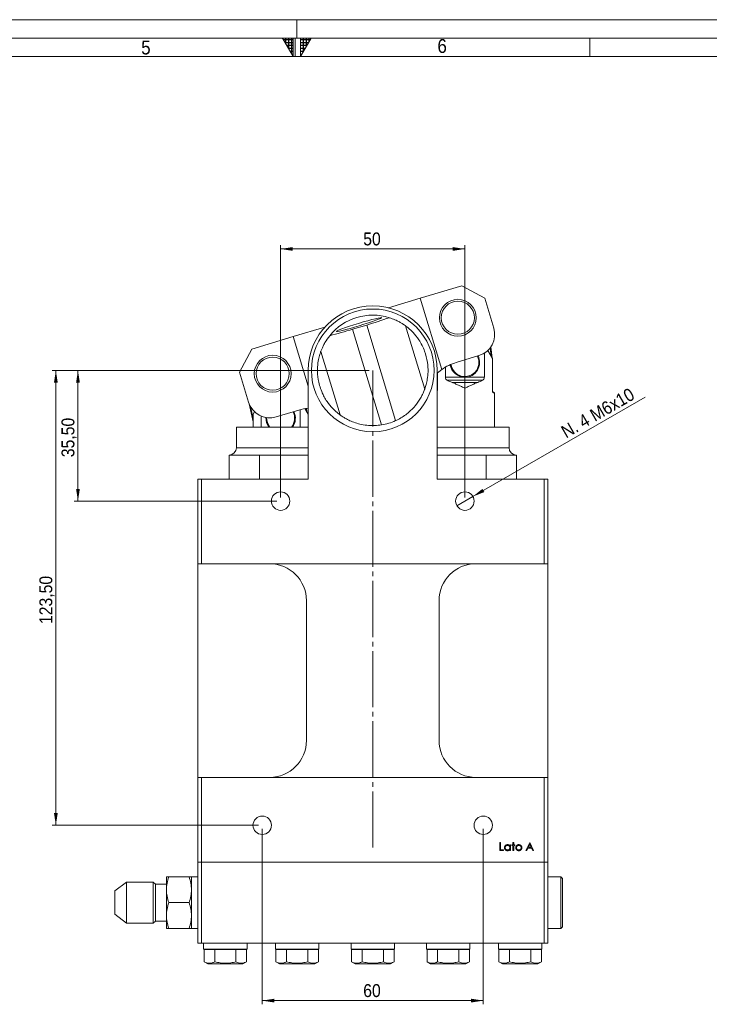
# Model space of a CAD drawing. Header units: millimetres. Extents: x 10 to 831, y 10 to 584.
# Tile 12 of 15: x 345 to 532, y 317 to 584. Entities that reach past the tile are written whole.
import ezdxf

# ---------------------------------------------------------------- set-up
doc = ezdxf.new("R2010")
doc.units = ezdxf.units.MM
doc.linetypes.add('SLD-Centro', pattern=[19.05, 15.24, -1.27, 1.27, -1.27])
doc.linetypes.add('SLD-Solido', pattern=[0])
doc.styles.add('SLDTEXTSTYLE2', font='GOTHIC.TTF', dxfattribs={"width": 0.913})
doc.dimstyles.new('SLDDIMSTYLE1', dxfattribs={"dimtxt": 3.5, "dimasz": 3.302, "dimexe": 0, "dimexo": 0.0625, "dimgap": 0.875, "dimtad": 1, "dimrnd": 1e-09, "dimzin": 12, "dimdsep": 46, "dimtxsty": 'SLDTEXTSTYLE2', "dimsah": 1, "dimcen": 0.09, "dimadec": 0, "dimazin": 3, "dimtfac": 1, "dimtofl": 0, "dimtmove": 0, "dimatfit": 3, "dimfxl": 0, "dimfrac": 2, "dimtolj": 1, "dimtzin": 12, "dimarcsym": 0})
doc.dimstyles.new('SLDDIMSTYLE4', dxfattribs={"dimtxt": 3.5, "dimasz": 3.302, "dimexe": 0, "dimexo": 0.0625, "dimgap": 0.875, "dimtad": 1, "dimrnd": 1e-09, "dimzin": 12, "dimdsep": 46, "dimtxsty": 'SLDTEXTSTYLE2', "dimblk1": 'NONE', "dimsah": 1, "dimcen": 0, "dimadec": 0, "dimazin": 3, "dimtfac": 1, "dimtmove": 0, "dimatfit": 3, "dimldrblk": 'NONE', "dimfxl": 0, "dimfrac": 2, "dimtolj": 1, "dimtzin": 12, "dimarcsym": 0})

# ---------------------------------------------------------------- blocks, each defined once
blk = doc.blocks.new('_D_5')
at = {"color": 7, "linetype": 'SLD-Solido', "lineweight": 0}
for q in [(515, 481.53), (463.93, 452.05)]:
    blk.add_line((468.26, 454.55), q, dxfattribs=at)
blk.add_solid([(468.26, 454.55), (471.37, 455.76), (470.86, 456.64)], dxfattribs=at)
at = {"color": 7, "linetype": 'SLD-Solido', "lineweight": 0, "insert": (491.81, 473.3), "char_height": 3.5, "attachment_point": 1, "rotation": 30, "style": 'SLDTEXTSTYLE2'}
blk.add_mtext('N. 4 M6x10', dxfattribs=at)
blk = doc.blocks.new('_NONE')
blk = doc.blocks.new('_D_6')
at = {"color": 7, "linetype": 'SLD-Solido', "lineweight": 0}
for p, q in [((411.09, 364.3), (411.09, 316.7)), ((471.09, 364.3), (471.09, 316.7)), ((411.09, 317.7), (471.09, 317.7))]:
    blk.add_line(p, q, dxfattribs=at)
for points in [[(411.09, 317.7), (414.4, 317.19), (414.4, 318.21)], [(471.09, 317.7), (467.79, 318.21), (467.79, 317.19)]]:
    blk.add_solid(points, dxfattribs=at)
at = {"color": 7, "linetype": 'SLD-Solido', "lineweight": 0, "insert": (438.51, 322.17), "char_height": 3.5, "attachment_point": 1, "style": 'SLDTEXTSTYLE2'}
blk.add_mtext('60', dxfattribs=at)
blk = doc.blocks.new('_D_7')
at = {"color": 7, "linetype": 'SLD-Solido', "lineweight": 0}
for p, q in [((416.09, 454.3), (416.09, 522.76)), ((466.09, 521.76), (416.09, 521.76)), ((466.09, 454.3), (466.09, 522.76))]:
    blk.add_line(p, q, dxfattribs=at)
for points in [[(416.09, 521.76), (419.4, 521.25), (419.4, 522.27)], [(466.09, 521.76), (462.79, 522.27), (462.79, 521.25)]]:
    blk.add_solid(points, dxfattribs=at)
at = {"color": 7, "linetype": 'SLD-Solido', "lineweight": 0, "insert": (438.51, 526.23), "char_height": 3.5, "attachment_point": 1, "style": 'SLDTEXTSTYLE2'}
blk.add_mtext('50', dxfattribs=at)
blk = doc.blocks.new('_D_8')
at = {"color": 7, "linetype": 'SLD-Solido', "lineweight": 0}
for p, q in [((440.09, 488.8), (360.09, 488.8)), ((361.09, 488.8), (361.09, 453.3)), ((415.09, 453.3), (360.09, 453.3))]:
    blk.add_line(p, q, dxfattribs=at)
for points in [[(361.09, 488.8), (360.59, 485.5), (361.6, 485.5)], [(361.09, 453.3), (361.6, 456.6), (360.59, 456.6)]]:
    blk.add_solid(points, dxfattribs=at)
at = {"color": 7, "linetype": 'SLD-Solido', "lineweight": 0, "insert": (356.62, 465.23), "char_height": 3.5, "attachment_point": 1, "rotation": 90, "style": 'SLDTEXTSTYLE2'}
blk.add_mtext('35,50', dxfattribs=at)
blk = doc.blocks.new('_D_9')
at = {"color": 7, "linetype": 'SLD-Solido', "lineweight": 0}
for p, q in [((440.09, 488.8), (354.09, 488.8)), ((355.09, 488.8), (355.09, 365.3)), ((410.09, 365.3), (354.09, 365.3))]:
    blk.add_line(p, q, dxfattribs=at)
for points in [[(355.09, 488.8), (354.59, 485.5), (355.6, 485.5)], [(355.09, 365.3), (355.6, 368.6), (354.59, 368.6)]]:
    blk.add_solid(points, dxfattribs=at)
at = {"color": 7, "linetype": 'SLD-Solido', "lineweight": 0, "insert": (350.62, 419.94), "char_height": 3.5, "attachment_point": 1, "rotation": 90, "style": 'SLDTEXTSTYLE2'}
blk.add_mtext('123,50', dxfattribs=at)

msp = doc.modelspace()

# ---------------------------------------------------------------- hatches: boundary and pattern name
at = {"linetype": 'Continuous'}
h = msp.add_hatch(dxfattribs=at)
h.set_pattern_fill('NET', color=8, scale=0.25, style=0)
h.paths.add_polyline_path([(419.5, 579), (419.5, 574), (416.61325, 579)], flags=0)
h = msp.add_hatch(dxfattribs=at)
h.set_pattern_fill('NET', color=8, scale=0.25, style=0)
h.paths.add_polyline_path([(421.5, 579), (421.5, 574), (424.38675, 579)], flags=0)

# ---------------------------------------------------------------- linework, layer by layer
at = {"color": 7, "linetype": 'SLD-Solido', "lineweight": 0}
for p, q in [((831, 584), (10, 584)), ((826, 579), (15, 579)), ((416.61325, 579), (419.5, 579)), ((419.5, 574), (416.61325, 579)), ((419.5, 579), (419.5, 574)), ((420, 574), (420, 579)), ((421.5, 579), (424.38675, 579)), ((421.5, 574), (424.38675, 579)), ((421.5, 579), (421.5, 574)), ((500, 574), (500, 579))]:
    msp.add_line(p, q, dxfattribs=at)
at = {"color": 7, "linetype": 'SLD-Centro', "lineweight": 0}
msp.add_line((420.5, 584), (420.5, 579), dxfattribs=at)
at = {"color": 7, "linetype": 'SLD-Solido', "lineweight": 15}
for p, q in [((821, 574), (20, 574)), ((465.23518, 511.76123), (453.98723, 508.36329)), ((471.46748, 508.4208), (465.23518, 511.76123)), ((453.98723, 508.36329), (445.38905, 505.76583)), ((459.82513, 489.03853), (453.98723, 508.36329)), ((473.92557, 500.28399), (471.46748, 508.4208)), ((441.08412, 506.29884), (441.10412, 506.29884)), ((428.11991, 500.54892), (419.52541, 497.95257)), ((439.46382, 501.11143), (435.63473, 499.95469)), ((435.63473, 499.95469), (443.47864, 473.98958)), ((439.46382, 501.11143), (447.30773, 475.14633)), ((449.97871, 500.88453), (455.18407, 483.65362)), ((419.52541, 497.95257), (408.27745, 494.55462)), ((419.52541, 497.95257), (423.59412, 484.48423)), ((408.27745, 494.55462), (404.93702, 488.32233)), ((473.2578, 492.52582), (472.98077, 494.94732)), ((473.15421, 495.19083), (473.50885, 492.09099)), ((427.00417, 493.94405), (432.20953, 476.71314)), ((463.77395, 490.94943), (469.91705, 492.80523)), ((471.38339, 493.47436), (471.38339, 486.93754)), ((473.55988, 492.00261), (472.29984, 494.18506)), ((473.55988, 483.43754), (473.55988, 492.00261)), ((460.80039, 486.93754), (460.80039, 489.65914)), ((404.93702, 488.32233), (407.39511, 480.18551)), ((423.59412, 459.29884), (423.59412, 488.80884)), ((458.59412, 488.80884), (458.59412, 459.29884)), ((458.6239, 488.1015), (458.6239, 483.43754)), ((460.80039, 486.93754), (466.09189, 486.93754)), ((466.09189, 486.93754), (471.38339, 486.93754)), ((461.29189, 486.13754), (470.89189, 486.13754)), ((462.60477, 485.53754), (469.57901, 485.53754)), ((474.09189, 482.7105), (473.69698, 482.93754)), ((473.8103, 482.7105), (473.75068, 482.74603)), ((474.09189, 482.7105), (473.8103, 482.7105)), ((474.09189, 473.39884), (474.09189, 482.7105)), ((408.62836, 474.8374), (407.54817, 479.74222)), ((407.9285, 478.94518), (408.62836, 475.76731)), ((423.24277, 477.42086), (423.09682, 478.49185)), ((409.02574, 477.5522), (408.62836, 476.8639)), ((408.62836, 476.8639), (408.62836, 473.39884)), ((410.80484, 473.39884), (410.80484, 476.39316)), ((414.87387, 476.17699), (421.01696, 478.03279)), ((421.38785, 478.13927), (421.38785, 473.39884)), ((423.56434, 476.8639), (422.66394, 478.42344)), ((423.56434, 473.39884), (423.56434, 476.8639)), ((423.56434, 476.49104), (423.59412, 475.98162)), ((404.09635, 473.39884), (404.09635, 467.79884)), ((404.09635, 473.39884), (423.59412, 473.39884)), ((458.59412, 473.39884), (478.09189, 473.39884)), ((478.09189, 467.79884), (478.09189, 473.39884)), ((402.09635, 465.79884), (410.34635, 465.79884)), ((402.09635, 459.29884), (402.09635, 465.79884)), ((410.34635, 465.79884), (423.09635, 465.79884)), ((410.34635, 459.29884), (410.34635, 465.79884)), ((423.09635, 465.79884), (423.59412, 465.79884)), ((458.59412, 465.79884), (459.09189, 465.79884)), ((459.09189, 465.79884), (471.84189, 465.79884)), ((471.84189, 459.29884), (471.84189, 465.79884)), ((471.84189, 465.79884), (480.09189, 465.79884)), ((480.09189, 459.29884), (480.09189, 465.79884)), ((393.59412, 459.29884), (394.59412, 459.29884)), ((393.59412, 436.29884), (393.59412, 459.29884)), ((394.59412, 459.29884), (394.59412, 436.29884)), ((423.59412, 459.29884), (394.59412, 459.29884)), ((487.59412, 459.29884), (458.59412, 459.29884)), ((487.59412, 436.29884), (487.59412, 459.29884)), ((487.59412, 459.29884), (488.59412, 459.29884)), ((488.59412, 459.29884), (488.59412, 436.29884)), ((394.59412, 436.29884), (393.59412, 436.29884)), ((393.59412, 436.29884), (393.59412, 378.29884)), ((394.59412, 436.29884), (487.59412, 436.29884)), ((488.59412, 436.29884), (487.59412, 436.29884)), ((488.59412, 378.29884), (488.59412, 436.29884)), ((423.09412, 388.29884), (423.09412, 426.29884)), ((459.09412, 426.29884), (459.09412, 388.29884)), ((393.59412, 378.29884), (394.59412, 378.29884)), ((393.59412, 355.29884), (393.59412, 378.29884)), ((394.59412, 378.29884), (394.59412, 355.29884)), ((487.59412, 378.29884), (394.59412, 378.29884)), ((487.59412, 355.29884), (487.59412, 378.29884)), ((487.59412, 378.29884), (488.59412, 378.29884)), ((488.59412, 378.29884), (488.59412, 355.29884)), ((475.54387, 358.42036), (475.54387, 360.60257)), ((475.54387, 360.60257), (475.73971, 360.60257)), ((476.57902, 358.42036), (475.54387, 358.42036)), ((475.73971, 360.60257), (475.73971, 358.64418)), ((475.73971, 358.64418), (476.57902, 358.64418)), ((476.57902, 358.64418), (476.57902, 358.42036)), ((478.3136, 360.01505), (478.50944, 360.01505)), ((478.3136, 359.71998), (478.3136, 360.01505)), ((478.3136, 358.42036), (478.3136, 358.6962)), ((478.50944, 358.42036), (478.3136, 358.42036)), ((478.50944, 360.01505), (478.50944, 358.42036)), ((478.87314, 359.81921), (478.87314, 360.01505)), ((478.87314, 360.01505), (479.15291, 360.01505)), ((479.15291, 359.81921), (478.87314, 359.81921)), ((479.15291, 360.01505), (479.15291, 360.65852)), ((479.15291, 360.65852), (479.34875, 360.65852)), ((479.15291, 358.42036), (479.15291, 359.81921)), ((479.34875, 358.42036), (479.15291, 358.42036)), ((479.34875, 360.65852), (479.34875, 360.01505)), ((479.34875, 360.01505), (479.62852, 360.01505)), ((479.34875, 359.81921), (479.34875, 358.42036)), ((479.62852, 359.81921), (479.34875, 359.81921)), ((479.62852, 360.01505), (479.62852, 359.81921)), ((482.67801, 358.42036), (483.71316, 360.60257)), ((482.89177, 358.42036), (482.67801, 358.42036)), ((483.22356, 359.11979), (482.89177, 358.42036)), ((484.21281, 359.11979), (483.22356, 359.11979)), ((483.72496, 360.17723), (483.32979, 359.3436)), ((483.32979, 359.3436), (484.10965, 359.3436)), ((483.71316, 360.60257), (483.74114, 360.60257)), ((484.10965, 359.3436), (483.72496, 360.17723)), ((483.74114, 360.60257), (484.74831, 358.42036)), ((484.53542, 358.42036), (484.21281, 359.11979)), ((484.74831, 358.42036), (484.53542, 358.42036)), ((394.59412, 355.29884), (393.59412, 355.29884)), ((393.59412, 333.29884), (393.59412, 355.29884)), ((487.59412, 355.29884), (394.59412, 355.29884)), ((394.59412, 355.29884), (394.59412, 333.29884)), ((488.59412, 355.29884), (487.59412, 355.29884)), ((487.59412, 333.29884), (487.59412, 355.29884)), ((488.59412, 355.29884), (488.59412, 333.29884)), ((385.09412, 347.79884), (385.09412, 351.29884)), ((391.2689, 351.29884), (385.71933, 351.29884)), ((393.59412, 351.29884), (391.89412, 351.29884)), ((391.89412, 351.29884), (391.89412, 347.79884)), ((492.12745, 351.29884), (488.59412, 351.29884)), ((492.59412, 350.83217), (492.12745, 351.29884)), ((492.12745, 337.29884), (492.12745, 351.29884)), ((492.59412, 350.83217), (492.59412, 337.7655)), ((374.27106, 349.85509), (371.09412, 347.46109)), ((381.53849, 349.85509), (374.27106, 349.85509)), ((374.27106, 349.85509), (374.27106, 338.74259)), ((382.09412, 349.29946), (381.53849, 349.85509)), ((381.53849, 338.74259), (381.53849, 349.85509)), ((385.09412, 349.29946), (382.09412, 349.29946)), ((382.09412, 339.29821), (382.09412, 349.29946)), ((385.09412, 340.79884), (385.09412, 347.79884)), ((391.89412, 347.79884), (391.89412, 340.79884)), ((371.09412, 341.13659), (371.09412, 347.46109)), ((391.2689, 344.29884), (385.71933, 344.29884)), ((371.09412, 341.13659), (374.27106, 338.74259)), ((385.09412, 337.29884), (385.09412, 340.79884)), ((391.89412, 340.79884), (391.89412, 337.29884)), ((374.27106, 338.74259), (381.53849, 338.74259)), ((381.53849, 338.74259), (382.09412, 339.29821)), ((382.09412, 339.29821), (385.09412, 339.29821)), ((391.2689, 337.29884), (385.71933, 337.29884)), ((391.89412, 337.29884), (393.59412, 337.29884)), ((488.59412, 337.29884), (492.12745, 337.29884)), ((492.12745, 337.29884), (492.59412, 337.7655)), ((394.59412, 333.29884), (393.59412, 333.29884)), ((394.59412, 333.29884), (487.59412, 333.29884)), ((395.19412, 333.29884), (395.19412, 331.69884)), ((395.19412, 331.69884), (406.98054, 331.69884)), ((395.32062, 331.54884), (395.32062, 328.27027)), ((395.32062, 331.54884), (398.20737, 331.54884)), ((398.20737, 331.54884), (398.20737, 328.27027)), ((398.20737, 331.54884), (403.98087, 331.54884)), ((403.98087, 331.54884), (406.86762, 331.54884)), ((403.98087, 331.54884), (403.98087, 328.27027)), ((406.86762, 331.54884), (406.86762, 328.27027)), ((406.98054, 333.29884), (406.98054, 331.69884)), ((414.69412, 333.29884), (414.69412, 331.69884)), ((414.69412, 331.69884), (426.48054, 331.69884)), ((414.82062, 331.54884), (414.82062, 328.27027)), ((414.82062, 331.54884), (417.70737, 331.54884)), ((417.70737, 331.54884), (417.70737, 328.27027)), ((417.70737, 331.54884), (423.48087, 331.54884)), ((423.48087, 331.54884), (423.48087, 328.27027)), ((423.48087, 331.54884), (426.36762, 331.54884)), ((426.36762, 331.54884), (426.36762, 328.27027)), ((426.48054, 333.29884), (426.48054, 331.69884)), ((435.19412, 333.29884), (435.19412, 331.69884)), ((435.19412, 331.69884), (446.98054, 331.69884)), ((435.32062, 331.54884), (435.32062, 328.27027)), ((435.32062, 331.54884), (438.20737, 331.54884)), ((438.20737, 331.54884), (438.20737, 328.27027)), ((438.20737, 331.54884), (443.98087, 331.54884)), ((441.09412, 331.59713), (440.91796, 331.69884)), ((441.09412, 331.59713), (441.27028, 331.69884)), ((443.98087, 331.54884), (443.98087, 328.27027)), ((443.98087, 331.54884), (446.86762, 331.54884)), ((446.86762, 331.54884), (446.86762, 328.27027)), ((446.98054, 333.29884), (446.98054, 331.69884)), ((455.69412, 333.29884), (455.69412, 331.69884)), ((455.69412, 331.69884), (467.48054, 331.69884)), ((455.82062, 331.54884), (455.82062, 328.27027)), ((455.82062, 331.54884), (458.70737, 331.54884)), ((458.70737, 331.54884), (458.70737, 328.27027)), ((458.70737, 331.54884), (464.48087, 331.54884)), ((464.48087, 331.54884), (464.48087, 328.27027)), ((464.48087, 331.54884), (467.36762, 331.54884)), ((467.36762, 331.54884), (467.36762, 328.27027)), ((467.48054, 333.29884), (467.48054, 331.69884)), ((475.19412, 333.29884), (475.19412, 331.69884)), ((475.19412, 331.69884), (486.98054, 331.69884)), ((475.32062, 331.54884), (475.32062, 328.27027)), ((475.32062, 331.54884), (478.20737, 331.54884)), ((478.20737, 331.54884), (478.20737, 328.27027)), ((478.20737, 331.54884), (483.98087, 331.54884)), ((483.98087, 331.54884), (483.98087, 328.27027)), ((483.98087, 331.54884), (486.86762, 331.54884)), ((486.86762, 331.54884), (486.86762, 328.27027)), ((486.98054, 333.29884), (486.98054, 331.69884)), ((488.59412, 333.29884), (487.59412, 333.29884)), ((395.32062, 328.27027), (396.31036, 327.69884)), ((396.31036, 327.69884), (401.09412, 327.69884)), ((401.09412, 327.69884), (405.87788, 327.69884)), ((405.87788, 327.69884), (406.86762, 328.27027)), ((414.82062, 328.27027), (415.81036, 327.69884)), ((415.81036, 327.69884), (420.59412, 327.69884)), ((420.59412, 327.69884), (425.37788, 327.69884)), ((425.37788, 327.69884), (426.36762, 328.27027)), ((435.32062, 328.27027), (436.31036, 327.69884)), ((436.31036, 327.69884), (441.09412, 327.69884)), ((441.09412, 327.69884), (445.87788, 327.69884)), ((445.87788, 327.69884), (446.86762, 328.27027)), ((455.82062, 328.27027), (456.81036, 327.69884)), ((456.81036, 327.69884), (461.59412, 327.69884)), ((461.59412, 327.69884), (466.37788, 327.69884)), ((466.37788, 327.69884), (467.36762, 328.27027)), ((475.32062, 328.27027), (476.31036, 327.69884)), ((476.31036, 327.69884), (481.09412, 327.69884)), ((481.09412, 327.69884), (485.87788, 327.69884)), ((485.87788, 327.69884), (486.86762, 328.27027))]:
    msp.add_line(p, q, dxfattribs=at)
at = {"color": 7, "linetype": 'SLD-Centro', "lineweight": 15}
msp.add_line((441.09412, 488.79884), (441.09412, 358.11543), dxfattribs=at)
at = {"color": 8, "linetype": 'SLD-Solido', "lineweight": 15}
for p, q in [((404.09635, 467.79884), (423.59412, 467.79884)), ((458.59412, 467.79884), (466.09189, 467.79884)), ((466.09189, 467.79884), (478.09189, 467.79884))]:
    msp.add_line(p, q, dxfattribs=at)
at = {"color": 7, "linetype": 'SLD-Solido', "lineweight": 15, "flags": 128}
for points in [[(437.43346, 500.91643), (438.70513, 501.30824), (439.91698, 501.69694), (441.01606, 502.06554), (441.95432, 502.39793), (442.69077, 502.67958), (443.19322, 502.8982), (443.43971, 503.04421), (443.41946, 503.11124), (443.13336, 503.09636), (442.59391, 503.00022), (441.8247, 502.82703), (440.85933, 502.58434), (439.74, 502.28277), (438.51563, 501.9355), (437.23974, 501.55771), (435.96807, 501.1659), (434.75622, 500.7772), (433.65714, 500.4086), (432.71887, 500.07621), (431.98242, 499.79455), (431.47998, 499.57594), (431.23349, 499.42993), (431.25374, 499.3629), (431.53984, 499.37777), (432.07929, 499.47391), (432.8485, 499.64711), (433.81387, 499.8898), (434.9332, 500.19136), (436.15757, 500.53863), (437.43346, 500.91643)], [(473.55988, 491.62974), (473.56146, 490.26265), (473.55988, 490.24535)], [(458.59412, 488.07547), (459.03509, 488.44625), (459.82513, 489.03853)], [(423.59412, 475.61606), (423.57872, 475.28495), (423.56434, 475.10664)]]:
    msp.add_lwpolyline(points, dxfattribs=at)
at = {"color": 7, "linetype": 'SLD-Solido', "lineweight": 15}
for centre, radius in [((464.19822, 503.0909), 5), ((441.09412, 488.79884), 16.66), ((464.19822, 503.0909), 4.5), ((413.9414, 487.9086), 5), ((413.9414, 487.9086), 4.5), ((416.09412, 453.29884), 2.5), ((466.09412, 453.29884), 2.5), ((411.09412, 365.29884), 2.5), ((471.09412, 365.29884), 2.5)]:
    msp.add_circle(centre, radius, dxfattribs=at)
for centre, radius, start, end in [((441.08412, 488.80884), 17.49, 90, 180), ((441.10412, 488.80884), 17.49, 0, 90), ((441.09412, 488.79884), 15, 72.4459494, 141.1725969), ((395.80261, 646.73173), 152.02491, 286.6902626, 289.1280475), ((391.36896, 645.39235), 152.02491, 284.4904989, 286.9282838), ((468.18193, 498.54887), 6, 286.8092732, 16.8092732), ((466.09189, 490.93754), 3.8, 246.3152393, 27.1437567), ((466.09189, 490.93754), 4, 270, 26.6217813), ((467.82257, 477.54762), 14, 106.8092732, 124.837132), ((466.09189, 490.93754), 4, 188.5771963, 270), ((466.09189, 490.93754), 3.8, 187.769837, 246.3152393), ((413.13875, 481.92063), 6, 196.8092732, 286.8092732), ((425.06558, 464.63097), 14, 96.0331727, 106.8092732), ((416.09635, 475.79884), 4, 176.9612551, 216.8698976), ((416.09635, 475.79884), 3.8, 177.2757028, 219.1667107), ((416.09635, 475.79884), 3.8, 320.8332893, 27.6625729), ((416.09635, 475.79884), 4, 323.1301024, 27.1138182), ((441.09412, 488.79884), 15, 279.1470175, 294.4715288), ((402.09635, 467.79884), 2, 270, 0), ((480.09189, 467.79884), 2, 180, 270), ((413.09412, 426.29884), 10, 0, 90), ((469.09412, 426.29884), 10, 90, 180), ((413.09412, 388.29884), 10, 270, 0), ((469.09412, 388.29884), 10, 180, 270)]:
    msp.add_arc(centre, radius, start, end, dxfattribs=at)
for start_param, end_param in [(4.068887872, 4.261362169), (5.163415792, 5.355890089)]:
    msp.add_ellipse((466.09189, 490.93754), major_axis=(8, 0), ratio=0.75, start_param=start_param, end_param=end_param, dxfattribs=at)
for points, knots in [([(449.97871, 500.88453), (449.90976, 500.93634), (449.79414, 501.02321), (449.11431, 501.48413), (448.28042, 501.97849), (447.1422, 502.56217), (446.13029, 502.9195), (445.6182, 503.10033)], [0, 0, 0, 0, 0.240325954, 0.403004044, 0.570143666, 0.782464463, 1, 1, 1, 1]), ([(455.18407, 483.65362), (455.2086, 483.71823), (455.25765, 483.84744), (455.59345, 484.87792), (455.94119, 486.42774), (456.15079, 488.50717), (456.00626, 491.12819), (455.38203, 493.58487), (454.49688, 495.60813), (453.4501, 497.40469), (452.08886, 499.07868), (450.74166, 500.31224), (450.0598, 500.82513), (449.9989, 500.86974), (449.97871, 500.88453)], [0, 0, 0, 0, 0.076996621, 0.153993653, 0.229306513, 0.311761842, 0.409116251, 0.526553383, 0.592294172, 0.659956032, 0.769763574, 0.861759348, 0.954168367, 1, 1, 1, 1]), ([(429.40855, 498.20349), (428.94771, 497.57164), (428.22151, 496.57596), (427.59557, 495.36082), (427.1898, 494.45274), (427.0189, 493.9841), (427.00686, 493.95138), (427.00417, 493.94405)], [0, 0, 0, 0, 0.316193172, 0.498271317, 0.684547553, 0.929320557, 1, 1, 1, 1]), ([(427.00417, 493.94405), (426.975, 493.86743), (426.91675, 493.71439), (426.54594, 492.55321), (426.18304, 490.8062), (426.01773, 488.40467), (426.29384, 485.98523), (426.88856, 483.87604), (427.52786, 482.3298), (428.28861, 480.94132), (429.26871, 479.50659), (430.52672, 478.09521), (431.68983, 477.09661), (432.16661, 476.74483), (432.20002, 476.72016), (432.20953, 476.71314)], [0, 0, 0, 0, 0.083760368, 0.167298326, 0.252274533, 0.34940382, 0.463974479, 0.528837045, 0.595499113, 0.651284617, 0.708556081, 0.798993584, 0.889960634, 0.968679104, 1, 1, 1, 1]), ([(461.29189, 486.13754), (461.16084, 486.21126), (461.04163, 486.31053), (460.85913, 486.58193), (460.80039, 486.75578), (460.80039, 486.93754)], [0, 0, 0, 0, 0.5, 0.5, 1, 1, 1, 1]), ([(471.38339, 486.93754), (471.38339, 486.84692), (471.36928, 486.75758), (471.31676, 486.59034), (471.27886, 486.51382), (471.14246, 486.31099), (471.02211, 486.21079), (470.89189, 486.13754)], [0, 0, 0, 0, 0.25, 0.25, 0.5, 0.5, 1, 1, 1, 1]), ([(466.09189, 483.93754), (465.9456, 484.01069), (465.7958, 484.08559), (465.50116, 484.2324), (465.35437, 484.30528), (464.91528, 484.52177), (464.62426, 484.66324), (464.04409, 484.93665), (463.75495, 485.06864), (463.1767, 485.31777), (462.88736, 485.4349), (462.60477, 485.53754)], [0, 0, 0, 0, 0.125, 0.125, 0.25, 0.25, 0.5, 0.5, 0.75, 0.75, 1, 1, 1, 1]), ([(469.57901, 485.53754), (469.29682, 485.43504), (469.00738, 485.31789), (468.42911, 485.06876), (468.13995, 484.93677), (467.55973, 484.66334), (467.26868, 484.52186), (466.82953, 484.30534), (466.68272, 484.23245), (466.38803, 484.08562), (466.23821, 484.01071), (466.09189, 483.93754)], [0, 0, 0, 0, 0.25, 0.25, 0.5, 0.5, 0.75, 0.75, 0.875, 0.875, 1, 1, 1, 1]), ([(447.30773, 475.14633), (447.78044, 475.37933), (448.74133, 475.85296), (450.4783, 477.02179), (452.39377, 478.78214), (453.72888, 480.63958), (454.48867, 482.01948), (454.93185, 482.98108), (455.15657, 483.57773), (455.17738, 483.63516), (455.18407, 483.65362)], [0, 0, 0, 0, 0.094517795, 0.192133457, 0.382658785, 0.596118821, 0.696532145, 0.799339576, 0.935503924, 1, 1, 1, 1]), ([(458.6239, 483.43754), (458.62302, 483.38943), (458.62128, 483.29414), (458.60926, 483.18478), (458.59721, 483.13152), (458.59412, 483.11786)], [0, 0, 0, 0, 0.431218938, 0.854056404, 1, 1, 1, 1]), ([(473.76965, 482.73313), (473.75814, 482.73772), (473.72204, 482.75207), (473.65792, 482.87078), (473.59681, 483.0571), (473.56366, 483.26229), (473.56097, 483.38686), (473.55988, 483.43754)], [0, 0, 0, 0, 0.119670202, 0.375006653, 0.645135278, 0.855615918, 1, 1, 1, 1]), ([(432.20953, 476.71314), (432.27144, 476.66652), (432.37302, 476.59004), (432.98912, 476.16995), (433.75971, 475.70035), (434.87296, 475.1224), (436.34481, 474.53787), (438.05313, 474.07106), (439.8501, 473.8157), (441.69326, 473.76651), (442.87612, 473.9143), (443.47864, 473.98958)], [0, 0, 0, 0, 0.129889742, 0.21310166, 0.298650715, 0.418022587, 0.540784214, 0.661619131, 0.786498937, 0.891246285, 1, 1, 1, 1]), ([(476.83082, 359.22208), (476.8316, 359.2498), (476.83314, 359.30461), (476.84465, 359.38521), (476.86399, 359.46285), (476.89115, 359.53726), (476.92596, 359.60855), (476.96832, 359.67677), (477.01821, 359.74209), (477.07572, 359.80298), (477.13803, 359.85924), (477.20469, 359.90812), (477.27404, 359.95034), (477.34715, 359.9838), (477.42294, 360.01086), (477.5021, 360.02959), (477.58428, 360.04062), (477.64008, 360.04222), (477.66838, 360.04303)], [0, 0, 0, 0, 0.063774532, 0.12607881, 0.186904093, 0.247573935, 0.308003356, 0.369131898, 0.432033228, 0.496790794, 0.561610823, 0.624913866, 0.686726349, 0.748078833, 0.809582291, 0.871630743, 0.934885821, 1, 1, 1, 1]), ([(477.66226, 358.39239), (477.6341, 358.39315), (477.57856, 358.39466), (477.49687, 358.40636), (477.41825, 358.42514), (477.34263, 358.45127), (477.27051, 358.48592), (477.20127, 358.52741), (477.13526, 358.57681), (477.07349, 358.63329), (477.01661, 358.69464), (476.96669, 358.76007), (476.92507, 358.82931), (476.89027, 358.90147), (476.86346, 358.9771), (476.84477, 359.05596), (476.83309, 359.13794), (476.83158, 359.19377), (476.83082, 359.22208)], [0, 0, 0, 0, 0.064619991, 0.127433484, 0.189004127, 0.249930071, 0.310668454, 0.372328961, 0.43493911, 0.499575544, 0.564191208, 0.626735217, 0.688109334, 0.749293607, 0.810330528, 0.87190117, 0.935045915, 1, 1, 1, 1]), ([(477.671, 359.84719), (477.64237, 359.84617), (477.58587, 359.84416), (477.50292, 359.82846), (477.42354, 359.80235), (477.34813, 359.76664), (477.27788, 359.72173), (477.2151, 359.66741), (477.15927, 359.60516), (477.11232, 359.53527), (477.07404, 359.46034), (477.04713, 359.38201), (477.02938, 359.3017), (477.02757, 359.24723), (477.02666, 359.21989)], [0, 0, 0, 0, 0.0859205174, 0.1695934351, 0.2524755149, 0.336244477, 0.419504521, 0.5020359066, 0.5847746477, 0.6698464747, 0.7541848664, 0.8366582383, 0.9180097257, 1, 1, 1, 1]), ([(477.02666, 359.21989), (477.02782, 359.19271), (477.03014, 359.13847), (477.04682, 359.05805), (477.0748, 358.9797), (477.11298, 358.9041), (477.1608, 358.8339), (477.21622, 358.77047), (477.27978, 358.71592), (477.35019, 358.67026), (477.42539, 358.63337), (477.50447, 358.60771), (477.58594, 358.59114), (477.64134, 358.5892), (477.66925, 358.58822)], [0, 0, 0, 0, 0.081589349, 0.162858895, 0.245483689, 0.330807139, 0.416493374, 0.499893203, 0.583048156, 0.667157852, 0.751311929, 0.833784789, 0.916256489, 1, 1, 1, 1]), ([(478.3136, 358.6962), (478.29151, 358.67123), (478.24842, 358.62252), (478.17644, 358.55887), (478.10015, 358.50626), (478.0199, 358.46377), (477.93578, 358.43185), (477.84797, 358.40917), (477.75644, 358.39458), (477.69393, 358.39312), (477.66226, 358.39239)], [0, 0, 0, 0, 0.134298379, 0.262084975, 0.386269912, 0.507164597, 0.627300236, 0.748144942, 0.872370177, 1, 1, 1, 1]), ([(477.66838, 360.04303), (477.70092, 360.04213), (477.76474, 360.04037), (477.8581, 360.02575), (477.94641, 360.00103), (478.03037, 359.96741), (478.10966, 359.92274), (478.18355, 359.86639), (478.2528, 359.79872), (478.29294, 359.74674), (478.3136, 359.71998)], [0, 0, 0, 0, 0.1298621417, 0.2546535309, 0.3760145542, 0.4952552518, 0.6147977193, 0.7381055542, 0.8651963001, 1, 1, 1, 1]), ([(477.66925, 358.58822), (477.69759, 358.58926), (477.75394, 358.59132), (477.83714, 358.60708), (477.91788, 358.63312), (477.99506, 358.66922), (478.06696, 358.71396), (478.13149, 358.76634), (478.18605, 358.82726), (478.23231, 358.8942), (478.26858, 358.9676), (478.295, 359.04574), (478.31062, 359.12864), (478.31259, 359.18529), (478.3136, 359.21421)], [0, 0, 0, 0, 0.084802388, 0.16866354, 0.252551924, 0.338239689, 0.423102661, 0.505556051, 0.586175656, 0.66713572, 0.74849918, 0.830452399, 0.913455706, 1, 1, 1, 1]), ([(478.3136, 359.21421), (478.313, 359.23624), (478.31182, 359.27961), (478.30282, 359.34328), (478.28851, 359.40422), (478.26834, 359.46248), (478.24185, 359.51774), (478.2099, 359.57041), (478.17193, 359.62019), (478.12854, 359.66642), (478.08105, 359.70858), (478.0308, 359.74622), (477.9772, 359.77714), (477.92114, 359.80273), (477.86252, 359.82309), (477.80088, 359.83667), (477.73686, 359.846), (477.69318, 359.84679), (477.671, 359.84719)], [0, 0, 0, 0, 0.0656338, 0.129188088, 0.191218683, 0.251912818, 0.312507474, 0.373494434, 0.4351516, 0.498741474, 0.562095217, 0.624186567, 0.685475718, 0.746096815, 0.807611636, 0.869966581, 0.933951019, 1, 1, 1, 1]), ([(479.90829, 359.21334), (479.90899, 359.24003), (479.91037, 359.29288), (479.92055, 359.37077), (479.93761, 359.44603), (479.96176, 359.51831), (479.99263, 359.58798), (480.03026, 359.65495), (480.07502, 359.71916), (480.10944, 359.75889), (480.12686, 359.779)], [0, 0, 0, 0, 0.128919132, 0.255237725, 0.378678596, 0.501087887, 0.622713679, 0.746240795, 0.871589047, 1, 1, 1, 1]), ([(480.73448, 358.39239), (480.70472, 358.39315), (480.64643, 358.39464), (480.56118, 358.40616), (480.48014, 358.42534), (480.4033, 358.45269), (480.33027, 358.48716), (480.26182, 358.52994), (480.19747, 358.58017), (480.1382, 358.63761), (480.08458, 358.69997), (480.03727, 358.76553), (479.99744, 358.83374), (479.96479, 358.90475), (479.93933, 358.97823), (479.92154, 359.05442), (479.91011, 359.13299), (479.9089, 359.18634), (479.90829, 359.21334)], [0, 0, 0, 0, 0.0687422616, 0.1346351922, 0.1983241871, 0.2608250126, 0.3227135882, 0.3845545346, 0.4469128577, 0.5109576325, 0.574930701, 0.6366845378, 0.6974831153, 0.7571338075, 0.8169656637, 0.8768183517, 0.9376625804, 1, 1, 1, 1]), ([(480.73361, 359.84719), (480.71245, 359.84659), (480.67068, 359.8454), (480.60919, 359.83637), (480.54999, 359.82206), (480.49298, 359.80173), (480.43834, 359.77549), (480.38603, 359.74325), (480.33588, 359.70544), (480.28888, 359.66213), (480.24574, 359.61482), (480.20804, 359.56442), (480.17597, 359.51173), (480.14926, 359.4567), (480.12937, 359.39879), (480.11492, 359.33863), (480.1059, 359.27612), (480.10472, 359.23362), (480.10413, 359.21202)], [0, 0, 0, 0, 0.0638459, 0.126043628, 0.187165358, 0.24739929, 0.308380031, 0.369779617, 0.432583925, 0.497640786, 0.562401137, 0.625557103, 0.687332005, 0.748312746, 0.809791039, 0.871767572, 0.934836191, 1, 1, 1, 1]), ([(480.10413, 359.21202), (480.10513, 359.18412), (480.10712, 359.12874), (480.12329, 359.04718), (480.15034, 358.96888), (480.18687, 358.8943), (480.23263, 358.8253), (480.28656, 358.76378), (480.34806, 358.71067), (480.4164, 358.6666), (480.49019, 358.63158), (480.56829, 358.60677), (480.64974, 358.59064), (480.70541, 358.58904), (480.73361, 358.58822)], [0, 0, 0, 0, 0.084732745, 0.168178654, 0.251488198, 0.335840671, 0.419834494, 0.502344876, 0.58364902, 0.665931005, 0.748716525, 0.831047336, 0.914409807, 1, 1, 1, 1]), ([(480.12686, 359.779), (480.14709, 359.80018), (480.18688, 359.84184), (480.25381, 359.89517), (480.32395, 359.94125), (480.39859, 359.97834), (480.47695, 360.00754), (480.55939, 360.02784), (480.6456, 360.04109), (480.70456, 360.04238), (480.73448, 360.04303)], [0, 0, 0, 0, 0.1284975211, 0.2527129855, 0.3748191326, 0.4964364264, 0.6179105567, 0.7412876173, 0.8687004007, 1, 1, 1, 1]), ([(480.73361, 359.84719), (480.71245, 359.84659), (480.67068, 359.8454), (480.60919, 359.83637), (480.54999, 359.82206), (480.49298, 359.80173), (480.43834, 359.77549), (480.38603, 359.74325), (480.33588, 359.70544), (480.28946, 359.66267), (480.26093, 359.63148), (480.24772, 359.61559)], [0, 0, 0, 0, 0.0638458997, 0.1260436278, 0.1871653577, 0.2473992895, 0.3083800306, 0.3697796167, 0.4325839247, 0.497640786, 0.56, 0.56, 0.56, 0.56]), ([(481.36309, 359.21202), (481.36249, 359.23362), (481.36132, 359.27612), (481.35229, 359.33863), (481.33786, 359.39879), (481.31792, 359.45668), (481.29133, 359.51187), (481.25865, 359.56426), (481.22109, 359.615), (481.17744, 359.66198), (481.13049, 359.70546), (481.08032, 359.74326), (481.02808, 359.77534), (480.9736, 359.80196), (480.91658, 359.82188), (480.85747, 359.83645), (480.79624, 359.84536), (480.75462, 359.84658), (480.73361, 359.84719)], [0, 0, 0, 0, 0.065184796, 0.128273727, 0.19027022, 0.251768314, 0.312768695, 0.374793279, 0.437969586, 0.5030474, 0.568125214, 0.630949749, 0.692369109, 0.752973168, 0.813641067, 0.874355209, 0.936572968, 1, 1, 1, 1]), ([(480.73361, 358.58822), (480.76181, 358.58904), (480.81747, 358.59065), (480.89881, 358.60669), (480.97669, 358.63169), (481.05041, 358.66656), (481.11872, 358.71084), (481.18066, 358.76348), (481.23413, 358.82546), (481.27985, 358.89439), (481.31697, 358.96877), (481.3439, 359.0472), (481.36011, 359.12874), (481.36209, 359.18412), (481.36309, 359.21202)], [0, 0, 0, 0, 0.085605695, 0.168983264, 0.250907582, 0.333708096, 0.416004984, 0.497659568, 0.579893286, 0.663902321, 0.748466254, 0.831790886, 0.915251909, 1, 1, 1, 1]), ([(480.73448, 360.04303), (480.7644, 360.04239), (480.82307, 360.04114), (480.909, 360.02779), (480.99101, 360.00737), (481.06944, 359.97915), (481.14327, 359.94131), (481.21358, 359.89617), (481.28018, 359.84268), (481.3201, 359.80131), (481.34036, 359.78031)], [0, 0, 0, 0, 0.131751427, 0.258332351, 0.382133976, 0.503804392, 0.624692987, 0.74687059, 0.871513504, 1, 1, 1, 1]), ([(481.55893, 359.21334), (481.55832, 359.18634), (481.55711, 359.13299), (481.54567, 359.05442), (481.52788, 358.97823), (481.50242, 358.90475), (481.46978, 358.83374), (481.42995, 358.76553), (481.38264, 358.69997), (481.32902, 358.63762), (481.26975, 358.58015), (481.20546, 358.53007), (481.13741, 358.48716), (481.06468, 358.4526), (480.98795, 358.42534), (480.90705, 358.4062), (480.8221, 358.39463), (480.7641, 358.39314), (480.73448, 358.39239)], [0, 0, 0, 0, 0.062416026, 0.123336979, 0.18326514, 0.243172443, 0.302898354, 0.363773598, 0.425605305, 0.489659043, 0.553784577, 0.616221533, 0.677854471, 0.739516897, 0.802096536, 0.865865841, 0.931507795, 1, 1, 1, 1]), ([(481.34036, 359.78031), (481.35781, 359.76022), (481.39236, 359.72044), (481.43667, 359.65594), (481.47484, 359.58914), (481.50543, 359.51915), (481.52955, 359.44659), (481.54667, 359.37121), (481.55686, 359.29318), (481.55823, 359.24018), (481.55893, 359.21334)], [0, 0, 0, 0, 0.12815728, 0.253834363, 0.376505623, 0.498533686, 0.621367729, 0.744564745, 0.870633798, 1, 1, 1, 1]), ([(385.71933, 351.29884), (385.52848, 350.72628), (385.37125, 350.14955), (385.15371, 348.98402), (385.09412, 348.39513), (385.09412, 347.79884)], [0, 0, 0, 0, 0.5, 0.5, 1, 1, 1, 1]), ([(385.09412, 351.29884), (385.09412, 351.29884), (385.10878, 351.29884), (385.1666, 351.29884), (385.20939, 351.29884), (385.3736, 351.29884), (385.53061, 351.29884), (385.71933, 351.29884)], [0, 0, 0, 0, 0.25, 0.25, 0.5, 0.5, 1, 1, 1, 1]), ([(391.89412, 347.79884), (391.89412, 348.09587), (391.87934, 348.39424), (391.82215, 348.98447), (391.7798, 349.27761), (391.61644, 350.15182), (391.45928, 350.72771), (391.2689, 351.29884)], [0, 0, 0, 0, 0.25, 0.25, 0.5, 0.5, 1, 1, 1, 1]), ([(391.89412, 351.29884), (391.89412, 351.29884), (391.87946, 351.29884), (391.82164, 351.29884), (391.77885, 351.29884), (391.61464, 351.29884), (391.45763, 351.29884), (391.2689, 351.29884)], [0, 0, 0, 0, 0.25, 0.25, 0.5, 0.5, 1, 1, 1, 1]), ([(385.09412, 347.79884), (385.09412, 347.5018), (385.1089, 347.20344), (385.16608, 346.61321), (385.20844, 346.32007), (385.3718, 345.44585), (385.52896, 344.86996), (385.71933, 344.29884)], [0, 0, 0, 0, 0.25, 0.25, 0.5, 0.5, 1, 1, 1, 1]), ([(391.2689, 344.29884), (391.45976, 344.87139), (391.61699, 345.44813), (391.83453, 346.61366), (391.89412, 347.20254), (391.89412, 347.79884)], [0, 0, 0, 0, 0.5, 0.5, 1, 1, 1, 1]), ([(385.09412, 340.79884), (385.09412, 341.09587), (385.1089, 341.39424), (385.16608, 341.98447), (385.20844, 342.27761), (385.3718, 343.15182), (385.52896, 343.72771), (385.71933, 344.29884)], [0, 0, 0, 0, 0.25, 0.25, 0.5, 0.5, 1, 1, 1, 1]), ([(391.2689, 344.29884), (391.45976, 343.72628), (391.61699, 343.14955), (391.83453, 341.98402), (391.89412, 341.39513), (391.89412, 340.79884)], [0, 0, 0, 0, 0.5, 0.5, 1, 1, 1, 1]), ([(385.71933, 337.29884), (385.52848, 337.87139), (385.37125, 338.44813), (385.15371, 339.61366), (385.09412, 340.20254), (385.09412, 340.79884)], [0, 0, 0, 0, 0.5, 0.5, 1, 1, 1, 1]), ([(391.89412, 340.79884), (391.89412, 340.5018), (391.87934, 340.20344), (391.82215, 339.61321), (391.7798, 339.32007), (391.61644, 338.44585), (391.45928, 337.86996), (391.2689, 337.29884)], [0, 0, 0, 0, 0.25, 0.25, 0.5, 0.5, 1, 1, 1, 1]), ([(385.09412, 337.29884), (385.09412, 337.29884), (385.10878, 337.29884), (385.1666, 337.29884), (385.20939, 337.29884), (385.3736, 337.29884), (385.53061, 337.29884), (385.71933, 337.29884)], [0, 0, 0, 0, 0.25, 0.25, 0.5, 0.5, 1, 1, 1, 1]), ([(391.89412, 337.29884), (391.89412, 337.29884), (391.87946, 337.29884), (391.82164, 337.29884), (391.77885, 337.29884), (391.61464, 337.29884), (391.45763, 337.29884), (391.2689, 337.29884)], [0, 0, 0, 0, 0.25, 0.25, 0.5, 0.5, 1, 1, 1, 1]), ([(395.32062, 328.27027), (395.79197, 327.99813), (396.27038, 327.82431), (396.88395, 327.82353), (397.00724, 327.83397), (397.25112, 327.87467), (397.37224, 327.9049), (397.73346, 328.02161), (397.9714, 328.13403), (398.20737, 328.27027)], [0, 0, 0, 0, 0.5, 0.5, 0.625, 0.625, 0.75, 0.75, 1, 1, 1, 1]), ([(398.20737, 328.27027), (398.67695, 328.13471), (399.15797, 328.021), (400.12226, 327.86554), (400.60706, 327.82364), (401.58287, 327.82373), (402.07743, 327.86683), (403.04148, 328.02337), (403.51424, 328.13556), (403.98087, 328.27027)], [0, 0, 0, 0, 0.25, 0.25, 0.5, 0.5, 0.75, 0.75, 1, 1, 1, 1]), ([(403.98087, 328.27027), (404.45222, 327.99813), (404.93063, 327.82431), (405.5442, 327.82353), (405.66749, 327.83397), (405.91137, 327.87467), (406.0325, 327.9049), (406.39371, 328.02161), (406.63165, 328.13403), (406.86762, 328.27027)], [0, 0, 0, 0, 0.5, 0.5, 0.625, 0.625, 0.75, 0.75, 1, 1, 1, 1]), ([(414.82062, 328.27027), (415.29197, 327.99813), (415.77038, 327.82431), (416.38395, 327.82353), (416.50724, 327.83397), (416.75112, 327.87467), (416.87224, 327.9049), (417.23346, 328.02161), (417.4714, 328.13403), (417.70737, 328.27027)], [0, 0, 0, 0, 0.5, 0.5, 0.625, 0.625, 0.75, 0.75, 1, 1, 1, 1]), ([(417.70737, 328.27027), (418.17695, 328.13471), (418.65797, 328.021), (419.62226, 327.86554), (420.10706, 327.82364), (421.08287, 327.82373), (421.57743, 327.86683), (422.54148, 328.02337), (423.01424, 328.13556), (423.48087, 328.27027)], [0, 0, 0, 0, 0.25, 0.25, 0.5, 0.5, 0.75, 0.75, 1, 1, 1, 1]), ([(423.48087, 328.27027), (423.95222, 327.99813), (424.43063, 327.82431), (425.0442, 327.82353), (425.16749, 327.83397), (425.41137, 327.87467), (425.5325, 327.9049), (425.89371, 328.02161), (426.13165, 328.13403), (426.36762, 328.27027)], [0, 0, 0, 0, 0.5, 0.5, 0.625, 0.625, 0.75, 0.75, 1, 1, 1, 1]), ([(435.32062, 328.27027), (435.79197, 327.99813), (436.27038, 327.82431), (436.88395, 327.82353), (437.00724, 327.83397), (437.25112, 327.87467), (437.37224, 327.9049), (437.73346, 328.02161), (437.9714, 328.13403), (438.20737, 328.27027)], [0, 0, 0, 0, 0.5, 0.5, 0.625, 0.625, 0.75, 0.75, 1, 1, 1, 1]), ([(438.20737, 328.27027), (438.67695, 328.13471), (439.15797, 328.021), (440.12226, 327.86554), (440.60706, 327.82364), (441.58287, 327.82373), (442.07743, 327.86683), (443.04148, 328.02337), (443.51424, 328.13556), (443.98087, 328.27027)], [0, 0, 0, 0, 0.25, 0.25, 0.5, 0.5, 0.75, 0.75, 1, 1, 1, 1]), ([(443.98087, 328.27027), (444.45222, 327.99813), (444.93063, 327.82431), (445.5442, 327.82353), (445.66749, 327.83397), (445.91137, 327.87467), (446.0325, 327.9049), (446.39371, 328.02161), (446.63165, 328.13403), (446.86762, 328.27027)], [0, 0, 0, 0, 0.5, 0.5, 0.625, 0.625, 0.75, 0.75, 1, 1, 1, 1]), ([(455.82062, 328.27027), (456.29197, 327.99813), (456.77038, 327.82431), (457.38395, 327.82353), (457.50724, 327.83397), (457.75112, 327.87467), (457.87224, 327.9049), (458.23346, 328.02161), (458.4714, 328.13403), (458.70737, 328.27027)], [0, 0, 0, 0, 0.5, 0.5, 0.625, 0.625, 0.75, 0.75, 1, 1, 1, 1]), ([(458.70737, 328.27027), (459.17695, 328.13471), (459.65797, 328.021), (460.62226, 327.86554), (461.10706, 327.82364), (462.08287, 327.82373), (462.57743, 327.86683), (463.54148, 328.02337), (464.01424, 328.13556), (464.48087, 328.27027)], [0, 0, 0, 0, 0.25, 0.25, 0.5, 0.5, 0.75, 0.75, 1, 1, 1, 1]), ([(464.48087, 328.27027), (464.95222, 327.99813), (465.43063, 327.82431), (466.0442, 327.82353), (466.16749, 327.83397), (466.41137, 327.87467), (466.5325, 327.9049), (466.89371, 328.02161), (467.13165, 328.13403), (467.36762, 328.27027)], [0, 0, 0, 0, 0.5, 0.5, 0.625, 0.625, 0.75, 0.75, 1, 1, 1, 1]), ([(475.32062, 328.27027), (475.79197, 327.99813), (476.27038, 327.82431), (476.88395, 327.82353), (477.00724, 327.83397), (477.25112, 327.87467), (477.37224, 327.9049), (477.73346, 328.02161), (477.9714, 328.13403), (478.20737, 328.27027)], [0, 0, 0, 0, 0.5, 0.5, 0.625, 0.625, 0.75, 0.75, 1, 1, 1, 1]), ([(478.20737, 328.27027), (478.67695, 328.13471), (479.15797, 328.021), (480.12226, 327.86554), (480.60706, 327.82364), (481.58287, 327.82373), (482.07743, 327.86683), (483.04148, 328.02337), (483.51424, 328.13556), (483.98087, 328.27027)], [0, 0, 0, 0, 0.25, 0.25, 0.5, 0.5, 0.75, 0.75, 1, 1, 1, 1]), ([(483.98087, 328.27027), (484.45222, 327.99813), (484.93063, 327.82431), (485.5442, 327.82353), (485.66749, 327.83397), (485.91137, 327.87467), (486.0325, 327.9049), (486.39371, 328.02161), (486.63165, 328.13403), (486.86762, 328.27027)], [0, 0, 0, 0, 0.5, 0.5, 0.625, 0.625, 0.75, 0.75, 1, 1, 1, 1])]:
    msp.add_open_spline(points, degree=3, knots=knots, dxfattribs=at)

# ---------------------------------------------------------------- texts
at = {"color": 7, "linetype": 'Continuous', "lineweight": 0, "char_height": 3.762, "attachment_point": 1, "style": 'SLDTEXTSTYLE2'}
for s, insert in [('5', (378.24997, 578.32185)), ('6', (458.65242, 578.7377))]:
    msp.add_mtext(s, dxfattribs=dict(at, insert=insert))

# ---------------------------------------------------------------- dimensions: what is measured, and where the dimension line sits
at = {"color": 7, "linetype": 'SLD-Solido', "lineweight": 0}
for base, p1, p2, angle, picture, middle in [((416.09412, 521.76126), (466.09412, 453.29884), (416.09412, 453.29884), 0, '_D_7', (441.09412, 521.76126)), ((355.09412, 365.29884), (441.09412, 488.79884), (411.09412, 365.29884), 90, '_D_9', (355.09412, 427.04884)), ((361.09412, 453.29884), (441.09412, 488.79884), (416.09412, 453.29884), 90, '_D_8', (361.09412, 471.04884)), ((471.09412, 317.69884), (411.09412, 365.29884), (471.09412, 365.29884), 0, '_D_6', (441.09412, 317.69884))]:
    dim = msp.add_linear_dim(base=base, p1=p1, p2=p2, angle=angle, dimstyle='SLDDIMSTYLE1', dxfattribs=at)
    dim.commit()
    dim.dimension.update_dxf_attribs({"geometry": picture, "text_midpoint": middle, "dimtype": 160})
dim = msp.add_diameter_dim_2p(p1=(463.92906, 452.04884), p2=(468.25918, 454.54884), text='N. 4 M6x10', dimstyle='SLDDIMSTYLE4', override={"dimpost": '<>'}, dxfattribs=at)
dim.commit()
dim.dimension.update_dxf_attribs({"geometry": '_D_5', "text_midpoint": (504.59484, 475.52725), "dimtype": 163})

doc.saveas('drawing.dxf')
